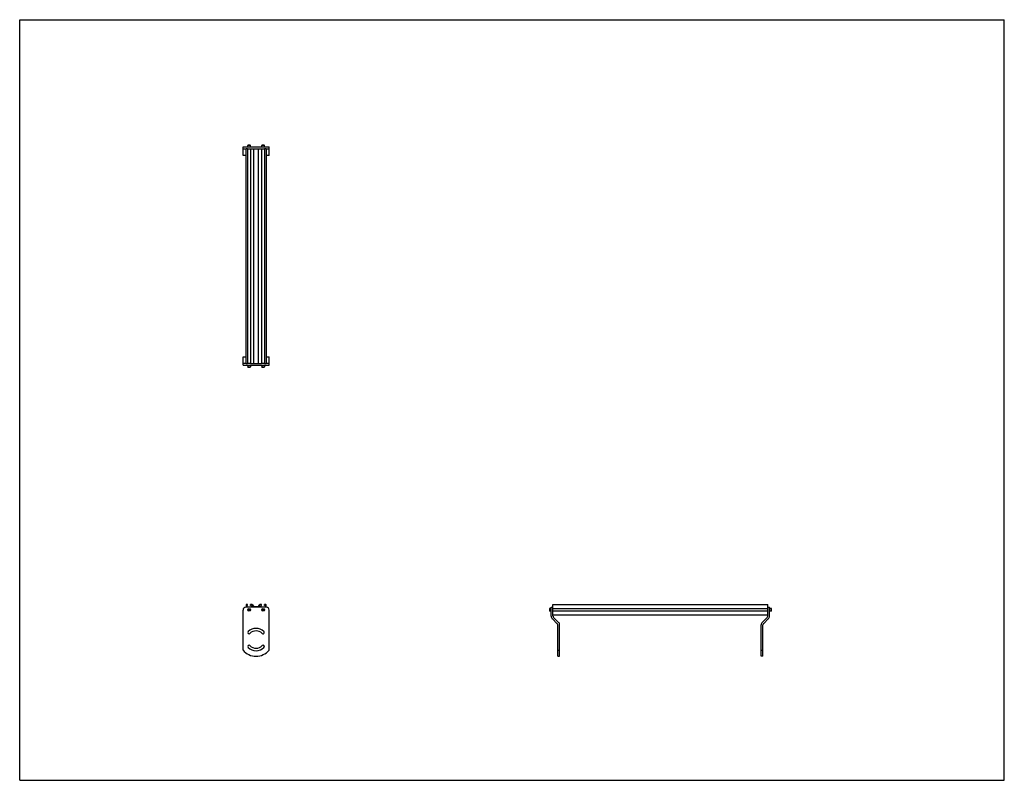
# Model space of a CAD drawing. Header units: inches. Extents: x 0 to 132, y 0 to 102.
import ezdxf

# ---------------------------------------------------------------- set-up
doc = ezdxf.new("R2010")
doc.units = ezdxf.units.IN
doc.header["$LTSCALE"] = 7.26
doc.header["$MEASUREMENT"] = 0
doc.layers.get('0').update_dxf_attribs({"linetype": 'CONTINUOUS'})
for name, color, linetype in [('300825M_BL2', 7, 'CONTINUOUS'), ('300825M_BL3', 7, 'CONTINUOUS'), ('708180P_BL0', 7, 'CONTINUOUS'), ('708180P_BL4', 7, 'CONTINUOUS'), ('708180P_BL5', 7, 'CONTINUOUS'), ('708180P_BL6', 7, 'CONTINUOUS'), ('710210_02879_BL1', 7, 'CONTINUOUS')]:
    doc.layers.add(name, color=color, linetype=linetype)

# ---------------------------------------------------------------- blocks, each defined once
blk = doc.blocks.new('708180P_BL0', base_point=(30.75, 39.16))
at = {"layer": '708180P_BL0', "color": 7, "linetype": 'CONTINUOUS'}
for p, q in [((30.57, 55.65), (30.57, 55.43)), ((30.94, 55.65), (30.94, 55.43)), ((30.57, 55.43), (30.94, 55.43)), ((30.59, 55.41), (30.57, 55.43)), ((30.59, 55.41), (30.92, 55.41)), ((30.92, 55.41), (30.94, 55.43)), ((30.7, 22.96), (30.64, 22.86)), ((30.64, 22.86), (30.7, 22.77)), ((30.7, 22.96), (30.81, 22.96)), ((30.81, 22.77), (30.7, 22.77)), ((30.87, 22.86), (30.81, 22.96)), ((30.81, 22.77), (30.87, 22.86))]:
    blk.add_line(p, q, dxfattribs=at)
for radius in [0.187, 0.163]:
    blk.add_circle((30.75, 22.86), radius, dxfattribs=at)
blk = doc.blocks.new('710210_02879_BL1', base_point=(65.31, 53.41))
at = {"layer": '710210_02879_BL1', "color": 7, "linetype": 'CONTINUOUS'}
for p, q in [((30.35, 55.9), (30.35, 84.69)), ((30.56, 84.69), (30.35, 84.69)), ((30.56, 84.69), (30.56, 55.9)), ((30.95, 84.69), (30.95, 55.9)), ((30.95, 84.69), (32.43, 84.69)), ((31.39, 55.9), (31.39, 84.69)), ((32, 55.9), (32, 84.69)), ((32.43, 84.69), (32.43, 55.9)), ((32.83, 84.69), (32.83, 55.9)), ((33.04, 84.69), (32.83, 84.69)), ((33.04, 84.69), (33.04, 55.9)), ((30.35, 55.9), (30.56, 55.9)), ((30.95, 55.9), (32.43, 55.9)), ((32.83, 55.9), (33.04, 55.9)), ((30.35, 23.52), (30.35, 23.2)), ((30.56, 23.58), (30.41, 23.58)), ((30.43, 23.46), (30.43, 23.2)), ((30.56, 23.46), (30.43, 23.46)), ((30.56, 23.46), (30.56, 23.58)), ((30.95, 23.46), (30.95, 23.58)), ((31.13, 23.58), (30.95, 23.58)), ((31.07, 23.46), (30.95, 23.46)), ((31.07, 23.2), (31.07, 23.46)), ((31.16, 23.45), (31.16, 23.2)), ((31.39, 23.2), (31.16, 23.45)), ((31.18, 23.56), (31.39, 23.33)), ((31.39, 23.33), (32, 23.33)), ((31.47, 23.24), (31.45, 23.2)), ((31.91, 23.24), (31.47, 23.24)), ((31.94, 23.2), (31.91, 23.24)), ((32, 23.33), (32.2, 23.56)), ((32.22, 23.45), (32, 23.2)), ((32.22, 23.2), (32.22, 23.45)), ((32.43, 23.58), (32.25, 23.58)), ((32.31, 23.46), (32.31, 23.2)), ((32.43, 23.46), (32.31, 23.46)), ((32.43, 23.46), (32.43, 23.58)), ((32.83, 23.46), (32.83, 23.58)), ((32.97, 23.58), (32.83, 23.58)), ((32.95, 23.46), (32.83, 23.46)), ((32.95, 23.2), (32.95, 23.46)), ((33.04, 23.2), (33.04, 23.52)), ((71.49, 23.2), (71.49, 23.58)), ((71.49, 23.58), (100.28, 23.58)), ((100.28, 22.99), (71.49, 22.99)), ((71.49, 22.74), (100.28, 22.74)), ((100.28, 23.2), (100.28, 23.58)), ((100.28, 22.14), (71.49, 22.14))]:
    blk.add_line(p, q, dxfattribs=at)
for centre, start, end in [((30.41, 23.52), 90, 180), ((31.13, 23.52), 41.6222, 90), ((32.25, 23.52), 90, 138.3778), ((32.97, 23.52), 0, 90)]:
    blk.add_arc(centre, 0.0625, start, end, dxfattribs=at)
blk = doc.blocks.new('300825M_BL2', base_point=(65.24, 50.78))
at = {"layer": '300825M_BL2', "color": 7, "linetype": 'CONTINUOUS'}
for p, q in [((29.94, 83.79), (29.94, 84.94)), ((29.94, 84.94), (33.44, 84.94)), ((29.94, 84.69), (30.35, 84.69)), ((30.56, 84.69), (30.95, 84.69)), ((32.43, 84.69), (32.83, 84.69)), ((33.04, 84.69), (33.44, 84.69)), ((33.44, 83.79), (33.44, 84.94)), ((30.35, 83.79), (29.94, 83.79)), ((33.44, 83.79), (33.04, 83.79)), ((29.94, 17.46), (29.94, 22.83)), ((100.28, 23.2), (100.53, 23.2)), ((100.28, 22.03), (100.28, 23.2)), ((100.53, 22.03), (100.53, 23.2)), ((99.53, 21.18), (100.21, 21.85)), ((99.71, 21), (100.39, 21.68)), ((99.39, 16.63), (99.39, 20.83)), ((99.64, 16.63), (99.64, 20.83)), ((99.39, 17.46), (99.64, 17.46)), ((99.64, 16.63), (99.39, 16.63))]:
    blk.add_line(p, q, dxfattribs=at)
for centre, radius, start, end in [((30.32, 22.83), 0.375, 90, 180), ((99.89, 20.83), 0.5, 135, 180), ((100.03, 22.03), 0.253, 315, 360), ((100.03, 22.03), 0.503, 315, 360), ((32.63, 19.82), 0.17, 37.3969, 45), ((99.89, 20.83), 0.25, 135, 180), ((32.63, 17.94), 0.17, 315, 89.4566)]:
    blk.add_arc(centre, radius, start, end, dxfattribs=at)
blk = doc.blocks.new('300825M_BL3', base_point=(51.17, 36.71))
at = {"layer": '300825M_BL3', "color": 7, "linetype": 'CONTINUOUS'}
for p, q in [((29.94, 56.79), (30.35, 56.79)), ((29.94, 55.65), (29.94, 56.79)), ((33.04, 56.79), (33.44, 56.79)), ((33.44, 55.65), (33.44, 56.79)), ((30.35, 55.9), (29.94, 55.9)), ((29.94, 55.65), (33.44, 55.65)), ((30.95, 55.9), (30.56, 55.9)), ((32.83, 55.9), (32.43, 55.9)), ((33.44, 55.9), (33.04, 55.9)), ((29.94, 17.46), (29.94, 22.83)), ((33.07, 23.2), (30.32, 23.2)), ((33.44, 17.46), (33.44, 22.83)), ((71.24, 22.03), (71.24, 23.2)), ((71.24, 23.2), (71.49, 23.2)), ((71.49, 22.03), (71.49, 23.2)), ((72.07, 21), (71.39, 21.68)), ((72.24, 21.18), (71.57, 21.85)), ((72.14, 16.63), (72.14, 20.83)), ((72.39, 16.63), (72.39, 20.83)), ((72.14, 17.46), (72.39, 17.46)), ((72.14, 16.63), (72.39, 16.63))]:
    blk.add_line(p, q, dxfattribs=at)
for centre, radius, start, end in [((30.32, 22.83), 0.375, 90, 180), ((33.07, 22.83), 0.375, 0, 90), ((71.75, 22.03), 0.503, 180, 225), ((71.75, 22.03), 0.253, 180, 225), ((71.89, 20.83), 0.5, 0, 45), ((30.75, 19.82), 0.17, 135, 315), ((31.69, 18.88), 1.5, 45, 135), ((31.69, 18.88), 1.16, 45, 135), ((32.63, 19.82), 0.17, 225, 45), ((71.89, 20.83), 0.25, 0, 45), ((31.69, 18.88), 2.25, 218.9424, 321.0576), ((30.75, 17.94), 0.17, 45, 225), ((31.69, 18.88), 1.5, 225, 315), ((31.69, 18.88), 1.16, 225, 315), ((32.63, 17.94), 0.17, 315, 135)]:
    blk.add_arc(centre, radius, start, end, dxfattribs=at)
blk = doc.blocks.new('708180P_BL4', base_point=(51.84, 39.16))
at = {"layer": '708180P_BL4', "color": 7, "linetype": 'CONTINUOUS'}
for p, q in [((32.44, 55.65), (32.44, 55.43)), ((32.82, 55.65), (32.82, 55.43)), ((32.44, 55.43), (32.82, 55.43)), ((32.47, 55.41), (32.44, 55.43)), ((32.47, 55.41), (32.79, 55.41)), ((32.79, 55.41), (32.82, 55.43)), ((32.57, 22.96), (32.51, 22.86)), ((32.51, 22.86), (32.57, 22.77)), ((32.57, 22.96), (32.69, 22.96)), ((32.69, 22.77), (32.57, 22.77)), ((32.74, 22.86), (32.69, 22.96)), ((32.69, 22.77), (32.74, 22.86)), ((71.03, 23.05), (71.01, 23.03)), ((71.01, 23.03), (71.01, 22.7)), ((71.03, 22.68), (71.01, 22.7)), ((71.03, 23.05), (71.03, 22.68)), ((71.24, 23.05), (71.03, 23.05)), ((71.24, 22.68), (71.03, 22.68))]:
    blk.add_line(p, q, dxfattribs=at)
for radius in [0.187, 0.163]:
    blk.add_circle((32.63, 22.86), radius, dxfattribs=at)
blk = doc.blocks.new('708180P_BL5', base_point=(30.75, 85.05))
at = {"layer": '708180P_BL5', "color": 7, "linetype": 'CONTINUOUS'}
for p, q in [((30.59, 85.17), (30.57, 85.15)), ((30.57, 84.94), (30.57, 85.15)), ((30.94, 85.15), (30.57, 85.15)), ((30.92, 85.17), (30.59, 85.17)), ((30.92, 85.17), (30.94, 85.15)), ((30.94, 84.94), (30.94, 85.15))]:
    blk.add_line(p, q, dxfattribs=at)
blk = doc.blocks.new('708180P_BL6', base_point=(66.61, 53.92))
at = {"layer": '708180P_BL6', "color": 7, "linetype": 'CONTINUOUS'}
for p, q in [((32.47, 85.17), (32.44, 85.15)), ((32.44, 84.94), (32.44, 85.15)), ((32.82, 85.15), (32.44, 85.15)), ((32.79, 85.17), (32.47, 85.17)), ((32.79, 85.17), (32.82, 85.15)), ((32.82, 84.94), (32.82, 85.15)), ((100.75, 23.05), (100.53, 23.05)), ((100.75, 22.68), (100.53, 22.68)), ((100.77, 23.03), (100.75, 23.05)), ((100.75, 22.68), (100.75, 23.05)), ((100.77, 22.7), (100.75, 22.68)), ((100.77, 22.7), (100.77, 23.03))]:
    blk.add_line(p, q, dxfattribs=at)

msp = doc.modelspace()

# ---------------------------------------------------------------- linework, layer by layer
at = {"color": 7, "linetype": 'CONTINUOUS'}
for p, q in [((0, 0), (0, 102)), ((0, 102), (132, 102)), ((132, 0), (132, 102)), ((0, 0), (132, 0))]:
    msp.add_line(p, q, dxfattribs=at)

# ---------------------------------------------------------------- block references
at = {"layer": '300825M_BL2'}
msp.add_blockref('300825M_BL2', (65.24, 50.78), dxfattribs=at)
at = {"layer": '300825M_BL3'}
msp.add_blockref('300825M_BL3', (51.17, 36.71), dxfattribs=at)
at = {"layer": '708180P_BL0'}
msp.add_blockref('708180P_BL0', (30.75, 39.16), dxfattribs=at)
at = {"layer": '708180P_BL4'}
msp.add_blockref('708180P_BL4', (51.84, 39.16), dxfattribs=at)
at = {"layer": '708180P_BL5'}
msp.add_blockref('708180P_BL5', (30.75, 85.05), dxfattribs=at)
at = {"layer": '708180P_BL6'}
msp.add_blockref('708180P_BL6', (66.61, 53.92), dxfattribs=at)
at = {"layer": '710210_02879_BL1'}
msp.add_blockref('710210_02879_BL1', (65.31, 53.41), dxfattribs=at)

doc.saveas('drawing.dxf')
